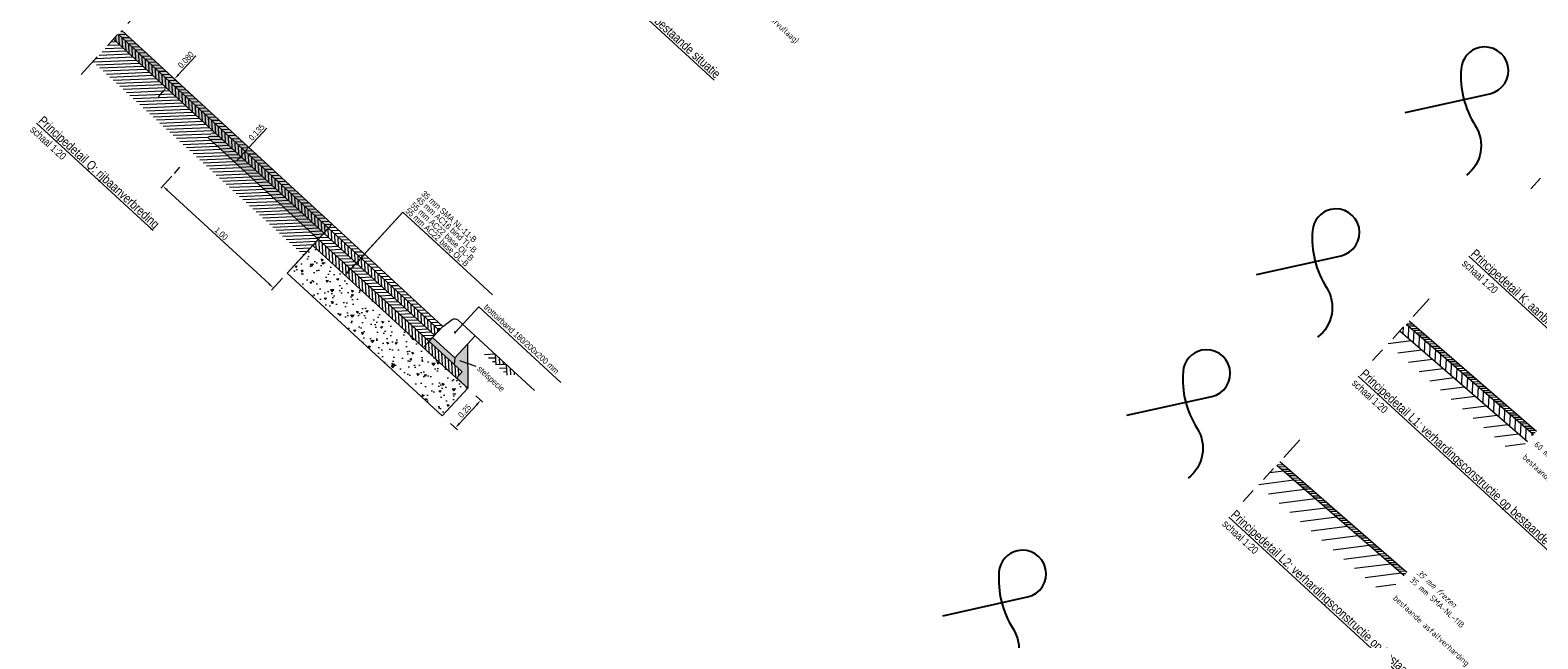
# Model space of a CAD drawing. Header units: metres. Extents: x 111546 to 149831, y 498798 to 507863.
# Tile 66 of 256: x 113046 to 113056, y 500817 to 500821. Entities that reach past the tile are written whole.
import ezdxf
from ezdxf.enums import TextEntityAlignment as Align

# ---------------------------------------------------------------- set-up
doc = ezdxf.new("R2010")
doc.units = ezdxf.units.M
doc.linetypes.add('CENTER', pattern=[50.8, 31.75, -6.35, 6.35, -6.35])
doc.layers.add('0-details-principe', color=7, linetype='Continuous', lineweight=15)
doc.layers.add('temp', color=7, linetype='Continuous')
doc.styles.add('Style-isocp', font='isocp.shx')
doc.styles.add('Zaanstad', font='ARIALN.TTF')
doc.dimstyles.new('1-20', dxfattribs={"dimtxt": 0.04, "dimasz": 0.04, "dimexe": 0.02, "dimexo": 0.02, "dimgap": 0.01, "dimtad": 1, "dimzin": 0, "dimdsep": 46, "dimtxsty": 'Zaanstad', "dimcen": 0, "dimclrd": 256, "dimclre": 256, "dimclrt": 256, "dimadec": 0, "dimazin": 0, "dimtfac": 1, "dimtofl": 0, "dimtmove": 0, "dimatfit": 3, "dimfxl": 1, "dimtfill": 1, "dimtolj": 1, "dimtzin": 0, "dimlwd": -1, "dimlwe": -1, "dimarcsym": 0})
doc.dimstyles.new('1-200', dxfattribs={"dimtxt": 0.4, "dimasz": 0.4, "dimexe": 0.2, "dimexo": 0.2, "dimgap": 0.1, "dimtad": 1, "dimzin": 0, "dimdsep": 46, "dimtxsty": 'Zaanstad', "dimcen": 0, "dimclrd": 256, "dimclre": 256, "dimclrt": 256, "dimadec": 0, "dimazin": 0, "dimtfac": 1, "dimtofl": 0, "dimtmove": 0, "dimatfit": 3, "dimfxl": 1, "dimtfill": 1, "dimtolj": 1, "dimtzin": 0, "dimlwd": -1, "dimlwe": -1, "dimarcsym": 0})
pattern_1 = [(92.33878, (113053.452103, 500827.650072), (-0.021195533, -0.00086567), [])]
pattern_2 = [(2.33878, (113053.452103, 500827.650072), (-0.00086567, 0.021195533), [])]

# ---------------------------------------------------------------- blocks, each defined once
blk = doc.blocks.new('*D727')
at = {"layer": '0-details-principe', "transparency": 16777216}
for p, q in [((113047.478, 500820.146), (113047.597, 500820.275)), ((113047.482, 500820.142), (113047.463, 500820.159)), ((113047.391, 500820.042), (113047.372, 500820.06)), ((113047.414, 500820.076), (113047.451, 500820.116))]:
    blk.add_line(p, q, dxfattribs=at)
at = {"layer": '0-details-principe', "linetype": 'Continuous', "transparency": 16777216}
for points in [[(113047.446, 500820.121), (113047.456, 500820.112), (113047.478, 500820.146)], [(113047.409, 500820.08), (113047.418, 500820.071), (113047.386, 500820.046)]]:
    blk.add_solid(points, dxfattribs=at)
at = {"layer": 'Defpoints', "color": 0, "linetype": 'Continuous', "transparency": 16777216}
blk.add_point((113047.406, 500820.029), dxfattribs=at)
at = {"layer": '0-details-principe', "color": 7, "linetype": 'Continuous', "transparency": 16777216, "insert": (113047.53, 500820.247), "char_height": 0.04, "attachment_point": 5, "rotation": 47.3388, "style": 'Zaanstad', "bg_fill": 3, "box_fill_scale": 1.1, "bg_fill_color": 9, "bg_fill_true_color": 13158600, "bg_fill_transparency": 0}
blk.add_mtext('\\A1;0.135', dxfattribs=at)
at = {"layer": 'Defpoints', "color": 0, "linetype": 'Continuous', "transparency": 16777216}
for p in [(113047.478, 500820.146), (113047.497, 500820.128)]:
    blk.add_point(p, dxfattribs=at)
blk = doc.blocks.new('*D728')
at = {"layer": '0-details-principe', "transparency": 16777216}
for p, q in [((113047.011, 500820.63), (113047.127, 500820.755)), ((113046.929, 500820.543), (113046.945, 500820.528)), ((113046.983, 500820.602), (113046.999, 500820.587)), ((113046.903, 500820.512), (113046.876, 500820.483))]:
    blk.add_line(p, q, dxfattribs=at)
at = {"layer": '0-details-principe', "linetype": 'Continuous', "transparency": 16777216}
for points in [[(113047.007, 500820.634), (113047.016, 500820.625), (113046.984, 500820.601)], [(113046.898, 500820.517), (113046.908, 500820.508), (113046.93, 500820.542)]]:
    blk.add_solid(points, dxfattribs=at)
at = {"layer": 'Defpoints', "color": 0, "linetype": 'Continuous', "transparency": 16777216}
for p in [(113046.914, 500820.557), (113046.984, 500820.601)]:
    blk.add_point(p, dxfattribs=at)
at = {"layer": '0-details-principe', "color": 7, "linetype": 'Continuous', "transparency": 16777216, "insert": (113047.06, 500820.728), "char_height": 0.04, "attachment_point": 5, "rotation": 47.3388, "style": 'Zaanstad', "bg_fill": 3, "box_fill_scale": 1.1, "bg_fill_color": 9, "bg_fill_true_color": 13158600, "bg_fill_transparency": 0}
blk.add_mtext('\\A1;0.080', dxfattribs=at)
at = {"layer": 'Defpoints', "color": 0, "linetype": 'Continuous', "transparency": 16777216}
blk.add_point((113046.968, 500820.615), dxfattribs=at)
blk = doc.blocks.new('*D729')
at = {"layer": '0-details-principe', "transparency": 16777216}
for p, q in [((113046.967, 500819.956), (113046.893, 500819.876)), ((113046.936, 500819.863), (113047.613, 500819.24)), ((113047.702, 500819.278), (113047.629, 500819.198))]:
    blk.add_line(p, q, dxfattribs=at)
at = {"layer": '0-details-principe', "linetype": 'Continuous', "transparency": 16777216}
for points in [[(113046.941, 500819.868), (113046.932, 500819.858), (113046.907, 500819.89)], [(113047.617, 500819.245), (113047.608, 500819.235), (113047.642, 500819.213)]]:
    blk.add_solid(points, dxfattribs=at)
at = {"layer": 'Defpoints', "color": 0, "linetype": 'Continuous', "transparency": 16777216}
for p in [(113046.981, 500819.97), (113047.716, 500819.293), (113047.642, 500819.213)]:
    blk.add_point(p, dxfattribs=at)
at = {"layer": '0-details-principe', "color": 7, "linetype": 'Continuous', "transparency": 16777216, "insert": (113047.295, 500819.574), "char_height": 0.04, "attachment_point": 5, "rotation": 317.3388, "style": 'Zaanstad', "bg_fill": 3, "box_fill_scale": 1.1, "bg_fill_color": 9, "bg_fill_true_color": 13158600, "bg_fill_transparency": 0}
blk.add_mtext('\\A1;1.00', dxfattribs=at)
blk = doc.blocks.new('*D730')
at = {"layer": '0-details-principe', "transparency": 16777216}
for p, q in [((113048.992, 500818.438), (113048.877, 500818.313)), ((113048.987, 500818.497), (113049.034, 500818.454)), ((113048.818, 500818.313), (113048.864, 500818.27))]:
    blk.add_line(p, q, dxfattribs=at)
at = {"layer": '0-details-principe', "linetype": 'Continuous', "transparency": 16777216}
for points in [[(113048.987, 500818.442), (113048.997, 500818.433), (113049.019, 500818.467)], [(113048.872, 500818.317), (113048.882, 500818.308), (113048.85, 500818.283)]]:
    blk.add_solid(points, dxfattribs=at)
at = {"layer": 'Defpoints', "color": 0, "linetype": 'Continuous', "transparency": 16777216}
for p in [(113048.972, 500818.51), (113048.803, 500818.326), (113048.85, 500818.283)]:
    blk.add_point(p, dxfattribs=at)
at = {"layer": '0-details-principe', "color": 7, "linetype": 'Continuous', "lineweight": 15, "transparency": 16777216, "insert": (113048.912, 500818.396), "char_height": 0.04, "attachment_point": 5, "rotation": 47.3388, "style": 'Zaanstad', "bg_fill": 3, "box_fill_scale": 1.1, "bg_fill_color": 9, "bg_fill_true_color": 13158600, "bg_fill_transparency": 0}
blk.add_mtext('\\A1;0.25', dxfattribs=at)

msp = doc.modelspace()

# ---------------------------------------------------------------- hatches: boundary and pattern name
at = {"layer": '0-details-principe', "linetype": 'Continuous'}
h = msp.add_hatch(dxfattribs=at)
h.set_pattern_fill('JIS_WOOD', color=8, scale=0.03, angle=-56.6426)
h.set_pattern_definition([(2.3387792, (112325.0773, 501656.30523), (-0.00086566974, 0.0211955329), [])])
h.paths.add_polyline_path([(113047.9401, 500819.5362), (113047.2048, 500820.2137), (113047.2421, 500820.2543), (113046.5802, 500820.8642), (113046.4439, 500820.7158), (113047.8418, 500819.4296)])
at = {"layer": '0-details-principe', "lineweight": 25}
h = msp.add_hatch(dxfattribs=at)
h.set_pattern_fill('DOTS', scale=0.01, angle=-56.6426)
h.set_pattern_definition([(317.3387792, (112325.0773, 501656.30523), (0.01659491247, 0.0062951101), [0, -0.015875])])
h.paths.add_polyline_path([(113048.0316, 500819.6355), (113046.6344, 500820.9231), (113046.5802, 500820.8642), (113047.2421, 500820.2543), (113047.2048, 500820.2138), (113047.9401, 500819.5362), (113047.9515, 500819.5486), (113047.9842, 500819.5841)])
at = {"layer": '0-details-principe', "linetype": 'Continuous'}
h = msp.add_hatch(dxfattribs=at)
h.set_pattern_fill('JIS_WOOD', color=256, scale=0.03, angle=33.3574)
h.set_pattern_definition(pattern_1)
h.paths.add_polyline_path([(113047.9028, 500819.4958), (113048.8588, 500818.6148), (113048.8961, 500818.6553), (113047.9401, 500819.5362)])
at = {"layer": '0-details-principe', "linetype": 'Continuous', "lineweight": 15}
h = msp.add_hatch(dxfattribs=at)
h.set_pattern_fill('AVH-HALFVERHARDING', color=256, scale=0.1, angle=-42.66122, pattern_type=2)
h.set_pattern_definition([(7.4215, (113047.58878, 500818.26081), (0.097139, -0.106301), [0.015, -0.165]), (312.421, (113047.58878, 500818.26081), (0.081353, 0.129551), [0.012, -0.132]), (57.873, (113047.59688, 500818.25195), (0.178492, 0.02325), [0.012748, -0.140228]), (3.606, (113047.61585, 500818.29027), (0.134775, -0.168795), [0.0225, -0.2475]), (54.057, (113047.62708, 500818.2762), (0.269466, 0.01698), [0.019122, -0.210343]), (308.606, (113047.61585, 500818.29027), (0.269466, 0.01698), [0.018, -0.198]), (338.4215, (113047.62381, 500818.26937), (0.033424, -0.140067), [0.015, -0.165]), (283.421, (113047.62381, 500818.26937), (0.13396, 0.073867), [0.012, -0.132]), (28.873, (113047.6266, 500818.2577), (0.167385, -0.0662), [0.012748, -0.140228]), (354.9215, (113047.588784, 500818.26081), (0.046838, 0.0473798), [0, -0.1304, 0, -0.134, 0, -0.1325]), (324.9215, (113047.588784, 500818.26081), (0.092114, 0.0224865), [0, -0.0764, 0, -0.1274, 0, -0.0505]), (284.9215, (113047.555943, 500818.29099), (0.075564, -0.0755585), [0, -0.05, 0, -0.156, 0, -0.207]), (274.9215, (113047.54122, 500818.30452), (0.099432, -0.0641743), [0, -0.065, 0, -0.1036, 0, -0.147])])
h.paths.add_polyline_path([(113048.9323, 500818.5471), (113048.8892, 500818.5868), (113048.6382, 500818.8181), (113047.9028, 500819.4958), (113047.7334, 500819.312), (113048.7629, 500818.3632)])

# ---------------------------------------------------------------- linework, layer by layer
at = {"layer": '0-details-principe', "linetype": 'CENTER', "ltscale": 0.005}
for p, q in [((113046.7821, 500821.0854), (113046.3355, 500820.5993)), ((113056.3691, 500820.2794), (113055.9943, 500819.8715)), ((113055.3206, 500819.14), (113054.9434, 500818.7309)), ((113054.4611, 500818.2048), (113054.0839, 500817.7957))]:
    msp.add_line(p, q, dxfattribs=at)
at = {"layer": '0-details-principe', "linetype": 'Continuous'}
for p, q in [((113055.1276, 500818.9272), (113055.9727, 500818.1937)), ((113055.1472, 500818.9101), (113055.1493, 500818.9542)), ((113055.167, 500818.9725), (113056.012, 500818.239)), ((113055.1723, 500818.9745), (113055.2098, 500818.975)), ((113055.1799, 500818.9612), (113055.225, 500818.9618)), ((113055.1814, 500818.8805), (113055.1849, 500818.9569)), ((113055.1866, 500818.9951), (113056.0317, 500818.2617)), ((113055.1988, 500818.9448), (113055.2439, 500818.9454)), ((113055.214, 500818.9317), (113055.259, 500818.9323)), ((113055.2155, 500818.8509), (113055.219, 500818.9273)), ((113055.2328, 500818.9153), (113055.2779, 500818.9159)), ((113055.248, 500818.9021), (113055.2931, 500818.9028)), ((113055.2522, 500818.819), (113055.2558, 500818.8954)), ((113055.2669, 500818.8858), (113055.3119, 500818.8864)), ((113055.282, 500818.8726), (113055.3271, 500818.8732)), ((113055.289, 500818.7871), (113055.2925, 500818.8635)), ((113055.3009, 500818.8562), (113055.346, 500818.8568)), ((113055.3161, 500818.8431), (113055.3611, 500818.8437)), ((113055.3231, 500818.7575), (113055.3266, 500818.8339)), ((113055.3349, 500818.8267), (113055.38, 500818.8273)), ((113055.3501, 500818.8135), (113055.3951, 500818.8142)), ((113055.3598, 500818.7256), (113055.3633, 500818.802)), ((113055.369, 500818.7971), (113055.414, 500818.7978)), ((113055.3841, 500818.784), (113055.4292, 500818.7846)), ((113055.3939, 500818.696), (113055.3975, 500818.7724)), ((113055.403, 500818.7676), (113055.4481, 500818.7682)), ((113055.4181, 500818.7545), (113055.4632, 500818.7551)), ((113055.4307, 500818.6641), (113055.4342, 500818.7405)), ((113055.437, 500818.7381), (113055.4821, 500818.7387)), ((113055.4522, 500818.7249), (113055.4972, 500818.7255)), ((113055.4648, 500818.6345), (113055.4683, 500818.7109)), ((113055.4711, 500818.7085), (113055.5161, 500818.7092)), ((113055.4862, 500818.6954), (113055.5313, 500818.696)), ((113055.5015, 500818.6026), (113055.5051, 500818.679)), ((113055.5051, 500818.679), (113055.5501, 500818.6796)), ((113055.5202, 500818.6659), (113055.5653, 500818.6665)), ((113055.5356, 500818.573), (113055.5392, 500818.6494)), ((113055.5391, 500818.6495), (113055.5842, 500818.6501)), ((113055.5543, 500818.6363), (113055.5993, 500818.6369)), ((113055.5724, 500818.5412), (113055.5759, 500818.6175)), ((113055.5731, 500818.6199), (113055.6182, 500818.6206)), ((113055.5883, 500818.6068), (113055.6333, 500818.6074)), ((113055.6065, 500818.5115), (113055.61, 500818.5879)), ((113055.6072, 500818.5904), (113055.6522, 500818.591)), ((113055.6223, 500818.5772), (113055.6674, 500818.5779)), ((113055.6412, 500818.5609), (113055.6863, 500818.5615)), ((113055.6432, 500818.4797), (113055.6468, 500818.556)), ((113055.6564, 500818.5477), (113055.7014, 500818.5483)), ((113055.6752, 500818.5313), (113055.7203, 500818.5319)), ((113055.6774, 500818.45), (113055.6809, 500818.5264)), ((113055.6904, 500818.5182), (113055.7354, 500818.5188)), ((113055.7093, 500818.5018), (113055.7543, 500818.5024)), ((113055.7141, 500818.4182), (113055.7176, 500818.4945)), ((113055.7244, 500818.4886), (113055.7695, 500818.4893)), ((113055.7433, 500818.4723), (113055.7883, 500818.4729)), ((113055.7482, 500818.3885), (113055.7517, 500818.4649)), ((113055.7584, 500818.4591), (113055.8035, 500818.4597)), ((113055.7773, 500818.4427), (113055.8224, 500818.4433)), ((113055.7849, 500818.3567), (113055.7885, 500818.433)), ((113055.7925, 500818.4296), (113055.8375, 500818.4302)), ((113055.8114, 500818.4132), (113055.8564, 500818.4138)), ((113055.8191, 500818.327), (113055.8226, 500818.4034)), ((113055.8265, 500818.4), (113055.8716, 500818.4007)), ((113055.8454, 500818.3836), (113055.8904, 500818.3843)), ((113055.8558, 500818.2952), (113055.8593, 500818.3715)), ((113055.8605, 500818.3705), (113055.9056, 500818.3711)), ((113055.8794, 500818.3541), (113055.9245, 500818.3547)), ((113055.8899, 500818.2655), (113055.8935, 500818.3419)), ((113055.8946, 500818.341), (113055.9396, 500818.3416)), ((113055.9134, 500818.3246), (113055.9585, 500818.3252)), ((113055.9266, 500818.2337), (113055.9302, 500818.31)), ((113055.9286, 500818.3114), (113055.9736, 500818.312)), ((113055.9475, 500818.295), (113055.9925, 500818.2957)), ((113055.9608, 500818.204), (113055.9643, 500818.2804)), ((113055.9626, 500818.2819), (113056.0077, 500818.2825)), ((113055.9778, 500818.2687), (113056.0228, 500818.2694)), ((113055.9967, 500818.2524), (113056.0235, 500818.2527)), ((113056.0037, 500818.2313), (113056.0044, 500818.2456)), ((113054.3074, 500818.0373), (113055.1525, 500817.3038)), ((113054.3128, 500818.0393), (113054.3503, 500818.0398)), ((113054.3204, 500818.026), (113054.3655, 500818.0267)), ((113054.3271, 500818.06), (113055.1722, 500817.3265)), ((113054.3393, 500818.0096), (113054.3844, 500818.0103)), ((113054.3545, 500817.9965), (113054.3995, 500817.9971)), ((113054.3733, 500817.9801), (113054.4184, 500817.9807)), ((113054.3885, 500817.967), (113054.4335, 500817.9676)), ((113054.4074, 500817.9506), (113054.4524, 500817.9512)), ((113054.4225, 500817.9374), (113054.4676, 500817.938)), ((113054.4414, 500817.921), (113054.4865, 500817.9217)), ((113054.4566, 500817.9079), (113054.5016, 500817.9085)), ((113054.4754, 500817.8915), (113054.5205, 500817.8921)), ((113054.4906, 500817.8784), (113054.5356, 500817.879)), ((113054.5095, 500817.862), (113054.5545, 500817.8626)), ((113054.5246, 500817.8488), (113054.5697, 500817.8494)), ((113054.5435, 500817.8324), (113054.5885, 500817.8331)), ((113054.5586, 500817.8193), (113054.6037, 500817.8199)), ((113054.5775, 500817.8029), (113054.6226, 500817.8035)), ((113054.5927, 500817.7897), (113054.6377, 500817.7904)), ((113054.6115, 500817.7734), (113054.6566, 500817.774)), ((113054.6267, 500817.7602), (113054.6718, 500817.7608)), ((113054.6456, 500817.7438), (113054.6906, 500817.7444)), ((113054.6607, 500817.7307), (113054.7058, 500817.7313)), ((113054.6796, 500817.7143), (113054.7247, 500817.7149)), ((113054.6948, 500817.7011), (113054.7398, 500817.7018)), ((113054.7136, 500817.6848), (113054.7587, 500817.6854)), ((113054.7288, 500817.6716), (113054.7738, 500817.6722)), ((113054.7477, 500817.6552), (113054.7927, 500817.6558)), ((113054.7628, 500817.6421), (113054.8079, 500817.6427)), ((113054.7817, 500817.6257), (113054.8268, 500817.6263)), ((113054.7968, 500817.6125), (113054.8419, 500817.6132)), ((113054.8157, 500817.5961), (113054.8608, 500817.5968)), ((113054.8309, 500817.583), (113054.8759, 500817.5836)), ((113054.8498, 500817.5666), (113054.8948, 500817.5672)), ((113054.8649, 500817.5535), (113054.91, 500817.5541)), ((113054.8838, 500817.5371), (113054.9288, 500817.5377)), ((113054.8989, 500817.5239), (113054.944, 500817.5245)), ((113054.9178, 500817.5075), (113054.9629, 500817.5082)), ((113054.933, 500817.4944), (113054.978, 500817.495)), ((113054.9518, 500817.478), (113054.9969, 500817.4786)), ((113054.967, 500817.4649), (113055.0121, 500817.4655)), ((113054.9859, 500817.4485), (113055.0309, 500817.4491)), ((113055.001, 500817.4353), (113055.0461, 500817.4359)), ((113055.0199, 500817.4189), (113055.065, 500817.4196)), ((113055.0351, 500817.4058), (113055.0801, 500817.4064)), ((113055.0539, 500817.3894), (113055.099, 500817.39)), ((113055.0691, 500817.3763), (113055.1141, 500817.3769)), ((113055.088, 500817.3599), (113055.133, 500817.3605)), ((113055.1031, 500817.3467), (113055.1482, 500817.3473)), ((113055.1183, 500817.3336), (113055.1633, 500817.3342)), ((113055.1371, 500817.3172), (113055.164, 500817.3175))]:
    msp.add_line(p, q, dxfattribs=at)
at = {"layer": '0-details-principe', "color": 8, "linetype": 'Continuous'}
for p, q in [((113055.0477, 500818.844), (113055.2008, 500818.8636)), ((113055.1122, 500818.7817), (113055.2717, 500818.8021)), ((113055.183, 500818.7202), (113055.3425, 500818.7406)), ((113055.2539, 500818.6587), (113055.4134, 500818.6791)), ((113055.3247, 500818.5972), (113055.4842, 500818.6176)), ((113055.3956, 500818.5357), (113055.5551, 500818.5561)), ((113055.4664, 500818.4742), (113055.626, 500818.4946)), ((113055.5409, 500818.4095), (113055.7005, 500818.43)), ((113055.6118, 500818.348), (113055.7713, 500818.3685)), ((113055.6827, 500818.2865), (113055.8422, 500818.307)), ((113055.7535, 500818.225), (113055.913, 500818.2455)), ((113055.8244, 500818.1635), (113055.9573, 500818.1806)), ((113054.1881, 500817.9088), (113054.4211, 500817.9387)), ((113054.2605, 500817.9873), (113054.3516, 500817.999)), ((113054.2526, 500817.8465), (113054.4919, 500817.8772)), ((113054.3235, 500817.785), (113054.5628, 500817.8157)), ((113054.3944, 500817.7235), (113054.6337, 500817.7542)), ((113054.4652, 500817.662), (113054.7045, 500817.6927)), ((113054.5361, 500817.6005), (113054.7754, 500817.6312)), ((113054.6069, 500817.539), (113054.8462, 500817.5697)), ((113054.6814, 500817.4744), (113054.9207, 500817.505)), ((113054.7523, 500817.4129), (113054.9916, 500817.4435)), ((113054.8232, 500817.3514), (113055.0625, 500817.382)), ((113054.894, 500817.2899), (113055.1333, 500817.3205)), ((113054.9649, 500817.2284), (113055.0978, 500817.2454))]:
    msp.add_line(p, q, dxfattribs=at)
at = {"layer": '0-details-principe'}
for points in [[(113046.5801, 500820.8642), (113047.9773, 500819.5767)], [(113046.6106, 500820.8973), (113048.0078, 500819.6098)], [(113046.6344, 500820.9231), (113048.0316, 500819.6355)], [(113047.2048, 500820.2138), (113047.9401, 500819.5362)], [(113046.9836, 500819.9737), (113047.0208, 500820.0142)]]:
    msp.add_lwpolyline(points, dxfattribs=at)
at = {"layer": '0-details-principe', "linetype": 'Continuous', "lineweight": 15}
for points in [[(113048.0316, 500819.6355), (113048.7669, 500818.9579)], [(113047.9401, 500819.5362), (113048.6755, 500818.8586)], [(113047.9773, 500819.5767), (113048.7127, 500818.899)], [(113048.0078, 500819.6098), (113048.7432, 500818.9321)], [(113047.9028, 500819.4958), (113048.8588, 500818.6148)], [(113047.9028, 500819.4958), (113048.8588, 500818.6148)], [(113048.9885, 500818.6924), (113048.8809, 500818.7294)]]:
    msp.add_lwpolyline(points, dxfattribs=at)
at = {"layer": '0-details-principe', "ltscale": 0.005}
msp.add_lwpolyline([(113047.9028, 500819.4958), (113048.8588, 500818.6148), (113048.8961, 500818.6553), (113047.9401, 500819.5362)], close=True, dxfattribs=at)
msp.add_lwpolyline([(113048.8675, 500819.0012), (113048.9818, 500818.8959), (113048.8462, 500818.7488), (113048.6992, 500818.8843), (113048.7669, 500818.9579), (113048.8295, 500819.0034, -0.3575108), (113048.8675, 500819.0012)], format="xyb", dxfattribs=at)
at = {"layer": '0-details-principe', "linetype": 'Continuous'}
for points in [[(113048.6788, 500818.8623), (113048.6416, 500818.8218)], [(113049.1153, 500818.7728), (113049.0446, 500818.7699)], [(113049.1163, 500818.7479), (113049.0706, 500818.746)], [(113049.1173, 500818.7229), (113049.0966, 500818.722)], [(113049.1153, 500818.7728), (113049.1182, 500818.7022)], [(113049.1413, 500818.7489), (113049.1432, 500818.7032)], [(113049.1673, 500818.7249), (113049.1681, 500818.7042)], [(113049.1888, 500818.7051), (113049.1182, 500818.7022)], [(113049.1898, 500818.6801), (113049.1442, 500818.6782)], [(113049.1909, 500818.6551), (113049.1702, 500818.6543)], [(113049.1888, 500818.7051), (113049.1917, 500818.6344)], [(113049.2148, 500818.6811), (113049.2167, 500818.6354)], [(113049.2408, 500818.6571), (113049.2417, 500818.6365)]]:
    msp.add_lwpolyline(points, dxfattribs=at)
at = {"layer": '0-details-principe', "ltscale": 0.005}
msp.add_lwpolyline([(113048.8462, 500818.7488), (113048.8434, 500818.7038)], dxfattribs=at)
at = {"layer": 'temp', "ltscale": 0.005}
for points in [[(113055.1598, 500820.378), (113055.7228, 500820.5028, 0.9975204), (113055.6555, 500820.8096, 0.3313151), (113055.5322, 500820.6683, 0.1620424), (113055.6259, 500820.2913, -0.3891992), (113055.5666, 500819.9611, 1.0200313)], [(113054.1714, 500819.3026), (113054.7344, 500819.4274, 0.9975204), (113054.6671, 500819.7342, 0.3313151), (113054.5438, 500819.5929, 0.1620424), (113054.6375, 500819.2159, -0.3891992), (113054.5782, 500818.8857, 1.0200313)], [(113053.3119, 500818.3674), (113053.8749, 500818.4922, 0.9975204), (113053.8076, 500818.799, 0.3313151), (113053.6843, 500818.6577, 0.1620424), (113053.7779, 500818.2807, -0.3891992), (113053.7187, 500817.9505, 1.0200313)], [(113052.0893, 500817.0371), (113052.6522, 500817.1619, 0.9975204), (113052.585, 500817.4687, 0.3313151), (113052.4617, 500817.3275, 0.1620424), (113052.5553, 500816.9504, -0.3891992), (113052.4961, 500816.6203, 1.0200313)]]:
    msp.add_lwpolyline(points, format="xyb", dxfattribs=at)

# ---------------------------------------------------------------- texts
at = {"layer": '0-details-principe', "linetype": 'Continuous', "style": 'Zaanstad'}
for s, height, p in [('%%UPrincipedetail N: verhardingsconstructie op bestaande situatie', 0.06, (113049.1916, 500821.8749)), ('%%UPrincipedetail Q: rijbaanverbreding', 0.06, (113046.0753, 500820.316)), ('schaal 1:20', 0.05, (113046.0212, 500820.257)), ('35 mm SMA NL-11-B', 0.04, (113048.6199, 500819.8335)), ('%%UPrincipedetail K: aanbrengen trottoirband in specie - asfalt (nieuw)', 0.06, (113055.5907, 500819.4325)), ('schaal 1:20', 0.05, (113055.5327, 500819.3693)), ('trottoirband 180/200x200 mm', 0.04, (113049.0362, 500819.0804)), ('%%UPrincipedetail L1: verhardingsconstructie op bestaande situatie', 0.06, (113054.8565, 500818.6355)), ('schaal 1:20', 0.05, (113054.8008, 500818.5751)), ('%%UPrincipedetail L2: verhardingsconstructie op bestaande situatie', 0.06, (113053.9969, 500817.7003)), ('schaal 1:20', 0.05, (113053.9413, 500817.64))]:
    msp.add_text(s, height=height, rotation=317.42146, dxfattribs=at).set_placement(p)
at = {"layer": '0-details-principe', "linetype": 'Continuous'}
for s, style, p in [('20-40 mm AC11 base OL-B (uitvullaag) ', 'Style-isocp', (113050.4441, 500821.4733)), ('55 mm AC22 base OL-B', 'Zaanstad', (113048.5621, 500819.7722)), ('45 mm AC16 bind TL-B', 'Zaanstad', (113048.5987, 500819.8107)), ('60 mm AC22 TL-PMB', 'Style-isocp', (113056.027, 500818.1825)), ('bestaande asfaltverharding', 'Style-isocp', (113055.9496, 500818.0985)), ('35 mm SMA-NL-11B', 'Style-isocp', (113055.2009, 500817.2834)), ('bestaande asfaltverharding', 'Style-isocp', (113055.0901, 500817.1633))]:
    msp.add_text(s, height=0.04, rotation=317.42146, dxfattribs=dict(at, style=style)).set_placement(p, align=Align.MIDDLE_LEFT)
at = {"layer": '0-details-principe', "linetype": 'Continuous', "style": 'Zaanstad'}
msp.add_text('55 mm AC22 base OL-B', height=0.04, rotation=317.42146, dxfattribs=at).set_placement((113048.5073, 500819.7114), align=Align.BOTTOM_LEFT)
at = {"layer": '0-details-principe', "linetype": 'Continuous', "style": 'Style-isocp', "oblique": 20}
msp.add_text('35 mm frezen', height=0.04, rotation=317.42146, dxfattribs=at).set_placement((113055.2447, 500817.3319), align=Align.MIDDLE_LEFT)

# ---------------------------------------------------------------- leaders
at = {"layer": '0-details-principe', "linetype": 'Continuous'}
for points in [[(113048.133, 500819.3147), (113048.5022, 500819.7162), (113049.0972, 500819.1678)], [(113048.1712, 500819.3562), (113048.5022, 500819.7162), (113048.8884, 500819.3602)], [(113048.209, 500819.3974), (113048.5022, 500819.7162), (113049.0972, 500819.1678)], [(113048.234, 500819.4246), (113048.5022, 500819.7162), (113049.0972, 500819.1678)], [(113048.8482, 500818.918), (113049.0054, 500819.0886), (113049.5504, 500818.5863)]]:
    msp.add_leader(points, dimstyle='1-200', override={"dimscale": 0.1, "dimasz": 0.15, "dimtad": 0, "dimldrblk": 'Dot'}, dxfattribs=at)

# ---------------------------------------------------------------- next in the draw order: dimensions: what is measured, and where the dimension line sits
for base, p1, p2, angle, override, picture, middle in [((113046.9844, 500820.6005), (113046.9141, 500820.5565), (113046.9683, 500820.6153), 47.33878, {"dimdec": 3, "dimclrt": 7}, '*D728', (113047.0828, 500820.7074)), ((113047.478, 500820.1457), (113047.4056, 500820.0288), (113047.4971, 500820.1281), 47.33878, {"dimdec": 3, "dimclrt": 7}, '*D727', (113047.5527, 500820.2268)), ((113047.6421, 500819.2129), (113046.9806, 500819.9704), (113047.7158, 500819.2929), 317.33878, {"dimclrt": 7}, '*D729', (113047.2745, 500819.5517))]:
    dim = msp.add_linear_dim(base=base, p1=p1, p2=p2, angle=angle, dimstyle='1-20', override=override, dxfattribs=at)
    dim.commit()
    dim.dimension.update_dxf_attribs({"geometry": picture, "text_midpoint": middle, "dimtype": 161})
at = {"layer": '0-details-principe', "linetype": 'Continuous', "lineweight": 15}
dim = msp.add_linear_dim(base=(113048.8497, 500818.2833), p1=(113048.9724, 500818.5101), p2=(113048.803, 500818.3263), angle=227.33878, dimstyle='1-20', override={"dimclrt": 7}, dxfattribs=at)
dim.commit()
dim.dimension.update_dxf_attribs({"geometry": '*D730', "text_midpoint": (113048.9344, 500818.3752), "dimtype": 161})

# ---------------------------------------------------------------- next in the draw order: hatches: boundary and pattern name
at = {"layer": '0-details-principe', "linetype": 'Continuous'}
h = msp.add_hatch(dxfattribs=at)
h.set_pattern_fill('JIS_WOOD', color=256, scale=0.03, angle=33.3574)
h.set_pattern_definition(pattern_1)
h.paths.add_polyline_path([(113048.7127, 500818.899), (113048.7432, 500818.9321), (113046.6107, 500820.8973), (113046.5801, 500820.8642)])
h = msp.add_hatch(dxfattribs=at)
h.set_pattern_fill('JIS_WOOD', color=256, scale=0.03, angle=-56.6426)
h.set_pattern_definition(pattern_2)
h.paths.add_polyline_path([(113048.7432, 500818.9321), (113048.7669, 500818.9579), (113046.6344, 500820.9231), (113046.6107, 500820.8973)])
h = msp.add_hatch(dxfattribs=at)
h.set_pattern_fill('JIS_WOOD', color=256, scale=0.03, angle=-56.6426)
h.set_pattern_definition(pattern_2)
h.paths.add_polyline_path([(113047.2048, 500820.2138), (113048.6755, 500818.8586), (113048.7127, 500818.899), (113047.2421, 500820.2543)])
msp.add_hatch(color=8, dxfattribs=at).paths.add_polyline_path([(113048.931, 500818.8407), (113048.9323, 500818.5471), (113048.8588, 500818.6148), (113048.8961, 500818.6553), (113048.6755, 500818.8586), (113048.6992, 500818.8843), (113048.8462, 500818.7488)])

# ---------------------------------------------------------------- next in the draw order: linework, layer by layer
at = {"layer": '0-details-principe'}
msp.add_lwpolyline([(113047.7571, 500819.3377), (113048.0316, 500819.6355)], dxfattribs=at)
msp.add_lwpolyline([(113048.9323, 500818.5471), (113048.8892, 500818.5868), (113048.8588, 500818.6148), (113047.9028, 500819.4958), (113047.7334, 500819.312), (113048.7629, 500818.3632)], close=True, dxfattribs=at)
at = {"layer": '0-details-principe', "ltscale": 0.005}
msp.add_lwpolyline([(113048.931, 500818.8407), (113048.9323, 500818.5471), (113048.8588, 500818.6148), (113048.8961, 500818.6553), (113048.6755, 500818.8586), (113048.6992, 500818.8843), (113048.8462, 500818.7488)], close=True, dxfattribs=at)
msp.add_lwpolyline([(113048.9818, 500818.8959), (113049.3759, 500818.5327)], dxfattribs=at)

# ---------------------------------------------------------------- next in the draw order: texts
at = {"layer": '0-details-principe', "linetype": 'Continuous', "style": 'Zaanstad'}
msp.add_text('stelspecie', height=0.04, rotation=317.42146, dxfattribs=at).set_placement((113048.9921, 500818.6709))

doc.saveas('drawing.dxf')
